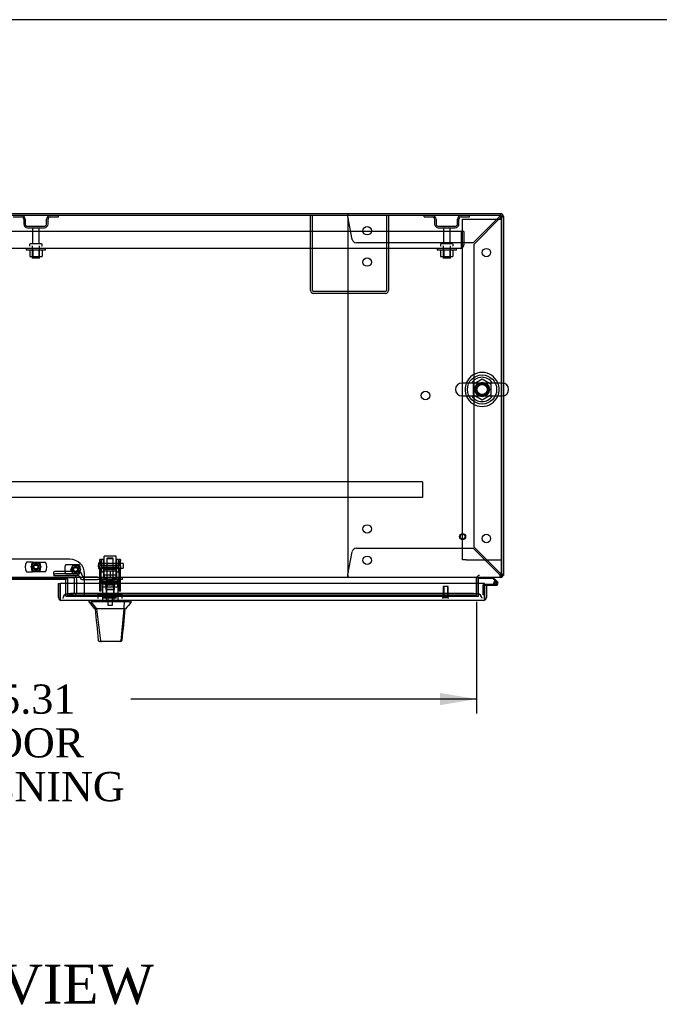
# Model space of a CAD drawing. Header units: inches. Extents: x 1 to 359, y -2 to 239.
# Tile 13 of 24: x 98 to 131, y 188 to 239. Entities that reach past the tile are written whole.
import ezdxf
from ezdxf.enums import TextEntityAlignment as Align
from ezdxf.lldxf.tags import DXFTag

# ---------------------------------------------------------------- set-up
doc = ezdxf.new("R2010")
doc.units = ezdxf.units.IN
doc.header["$MEASUREMENT"] = 0
for name, color, linetype in [('COM43132', 7, 'Continuous'), ('COM50669', 7, 'Continuous'), ('COM50677-2', 7, 'Continuous'), ('COM54746-56', 7, 'Continuous'), ('COM54926-2', 7, 'Continuous'), ('COM55738-22', 7, 'Continuous'), ('COM70098', 7, 'Continuous'), ('COM70110-5', 7, 'Continuous'), ('COM70217', 7, 'Continuous'), ('COM70220', 7, 'Continuous'), ('COM70739-1', 7, 'Continuous'), ('COM70838', 7, 'Continuous'), ('COM70839-2', 7, 'Continuous'), ('COM71188-3', 7, 'Continuous'), ('COM71190-5', 7, 'Continuous'), ('COM71196-1', 7, 'Continuous'), ('Default', 7, 'Continuous'), ('GSK86006', 7, 'Continuous'), ('HAN13068', 7, 'Continuous'), ('HAN13068_NUT', 7, 'Continuous'), ('HAN13068_SCREW', 7, 'Continuous'), ('HAN_NUT', 7, 'Continuous'), ('NTS166105', 7, 'Continuous'), ('NTS18024', 7, 'Continuous'), ('NTS18147', 7, 'Continuous'), ('NTS86070', 7, 'Continuous'), ('ROL87452', 7, 'Continuous'), ('RVT17786', 7, 'Continuous'), ('RVT19000', 7, 'Continuous'), ('SCC180005', 7, 'Continuous'), ('SCS86414', 7, 'Continuous'), ('SPC87322', 7, 'Continuous'), ('STD26089', 7, 'Continuous'), ('STD26122', 7, 'Continuous'), ('STD26258', 7, 'Continuous'), ('WAF25059', 7, 'Continuous'), ('WAF25376', 7, 'Continuous'), ('WAF25377', 7, 'Continuous'), ('WAM254785', 7, 'Continuous'), ('WAM30038', 7, 'Continuous')]:
    doc.layers.add(name, color=color, linetype=linetype)
doc.styles.add('SEACAD_Times_New_Roman', font='times.ttf')
tags = doc.linetypes.add('HIDDEN2', pattern=[0.1875, 0.125, -0.0625]).pattern_tags.tags
tags[6:7] = [DXFTag(74, 4), DXFTag(75, 0), DXFTag(340, '0'), DXFTag(46, 0.0), DXFTag(50, 0.0), DXFTag(44, 0.0), DXFTag(45, 0.0)]
tags[4:5] = [DXFTag(74, 4), DXFTag(75, 0), DXFTag(340, '0'), DXFTag(46, 0.0), DXFTag(50, 0.0), DXFTag(44, 0.0), DXFTag(45, 0.0)]
doc.dimstyles.new('HAMMOND_(STH_-_300x200)', dxfattribs={"dimtxt": 1.5, "dimasz": 1.875, "dimexe": 0.75, "dimexo": 0.75, "dimgap": 0.375, "dimtad": 0, "dimtih": 1, "dimtoh": 1, "dimzin": 0, "dimdsep": 46, "dimtxsty": 'SEACAD_Times_New_Roman', "dimblk1": '_SE_FILLED', "dimblk2": '_SE_FILLED', "dimsah": 1, "dimcen": 0.75, "dimadec": 0, "dimazin": 0, "dimtfac": 0.8, "dimtofl": 0, "dimtmove": 0, "dimatfit": 3, "dimfxl": 1, "dimtolj": 1, "dimtzin": 0, "dimarcsym": 0})

# ---------------------------------------------------------------- blocks, each defined once
blk = doc.blocks.new('SE')
at = {"layer": 'COM43132', "color": 7, "linetype": 'HIDDEN2'}
for p, q in [((121.048, 227.997), (77.298, 227.997)), ((121.048, 227.307), (121.048, 227.997)), ((121.173, 227.997), (121.048, 227.997)), ((121.048, 227.997), (121.048, 227.307)), ((121.173, 227.997), (121.173, 227.307)), ((121.048, 227.307), (121.048, 227.307)), ((121.048, 227.307), (121.048, 227.158)), ((121.048, 227.225), (121.048, 227.307)), ((121.048, 227.225), (121.097, 227.158)), ((120.988, 227.122), (77.358, 227.122)), ((120.988, 227.122), (120.988, 227.122)), ((120.988, 227.122), (120.988, 227.122))]:
    blk.add_line(p, q, dxfattribs=at)
for start, end in [(306.194, 0), (270.1208, 306.194), (270, 270.0589)]:
    blk.add_arc((120.988, 227.307), 0.185, start, end, dxfattribs=at)
blk.add_open_spline([(121.048, 227.158), (121.038, 227.146), (121.028, 227.137), (121.013, 227.128), (121.008, 227.126), (120.998, 227.123), (120.993, 227.122), (120.988, 227.122)], degree=3, knots=[0, 0, 0, 0, 0.5, 0.5, 0.75, 0.75, 1, 1, 1, 1], dxfattribs=at)
at = {"layer": 'COM50669', "color": 7, "linetype": 'HIDDEN2'}
for p, q in [((113.298, 224.952), (113.298, 228.809)), ((113.393, 224.952), (113.393, 228.809)), ((117.203, 228.809), (117.203, 224.952)), ((117.298, 228.809), (117.298, 224.952)), ((117.155, 224.904), (113.441, 224.904)), ((117.155, 224.809), (113.441, 224.809))]:
    blk.add_line(p, q, dxfattribs=at)
for centre, radius, start, end in [((113.441, 224.952), 0.143, 180, 270), ((113.441, 224.952), 0.048, 180, 270), ((117.155, 224.952), 0.143, 270, 0), ((117.155, 224.952), 0.048, 270, 0)]:
    blk.add_arc(centre, radius, start, end, dxfattribs=at)
at = {"layer": 'COM50677-2', "color": 7, "linetype": 'HIDDEN2'}
for p, q in [((121.111, 228.621), (121.296, 228.621)), ((121.111, 211.121), (121.111, 228.621)), ((121.296, 228.621), (122.926, 228.621)), ((122.926, 228.621), (123.111, 228.621)), ((121.296, 211.121), (121.111, 211.121)), ((121.296, 211.121), (122.926, 211.121)), ((122.926, 211.121), (123.111, 211.121))]:
    blk.add_line(p, q, dxfattribs=at)
blk.add_circle((122.111, 219.871), 0.375, dxfattribs=at)
at = {"layer": 'COM54746-56', "color": 7, "linetype": 'HIDDEN2'}
for p, q in [((121.964, 210.215), (121.964, 210.216)), ((122.852, 209.959), (122.781, 210.03)), ((122.803, 209.98), (122.828, 209.98)), ((122.174, 209.313), (122.174, 209.838)), ((122.199, 209.863), (122.236, 209.863)), ((122.699, 209.918), (122.761, 209.918)), ((122.753, 209.905), (122.753, 209.93)), ((122.828, 209.855), (122.803, 209.855)), ((122.878, 209.93), (122.878, 209.905)), ((122.236, 209.313), (122.174, 209.313))]:
    blk.add_line(p, q, dxfattribs=at)
at = {"layer": 'COM54746-56', "color": 7, "linetype": 'Continuous'}
for p, q in [((121.964, 210.154), (121.964, 210.215)), ((122.657, 210.154), (121.964, 210.154)), ((122.781, 210.03), (122.657, 210.154)), ((122.683, 210.216), (122.895, 210.004)), ((122.236, 209.863), (122.816, 209.863)), ((122.816, 209.801), (122.331, 209.801)), ((122.761, 209.913), (122.699, 209.907)), ((122.236, 209.313), (122.236, 209.313))]:
    blk.add_line(p, q, dxfattribs=at)
blk.add_circle((122.816, 209.918), 0.05, dxfattribs=at)
for radius, start, end in [(0.117, 270, 185.2159), (0.117, 47.608, 107.0274), (0.117, 185.2159, 208.0398), (0.055, 270, 185.2159), (0.055, 185.2159, 270)]:
    blk.add_arc((122.816, 209.918), radius, start, end, dxfattribs=at)
at = {"layer": 'COM54746-56', "color": 7, "linetype": 'HIDDEN2'}
for centre, radius, start, end in [((122.803, 209.93), 0.05, 90, 180), ((122.828, 209.93), 0.05, 0, 90), ((122.199, 209.838), 0.025, 90, 180), ((122.816, 209.918), 0.117, 208.0398, 270), ((122.803, 209.905), 0.05, 180, 270), ((122.828, 209.905), 0.05, 270, 0)]:
    blk.add_arc(centre, radius, start, end, dxfattribs=at)
at = {"layer": 'COM54926-2', "color": 7, "linetype": 'HIDDEN2'}
for p, q in [((115.206, 228.874), (115.206, 228.904)), ((115.206, 228.799), (115.206, 228.874)), ((115.437, 227.583), (115.216, 228.761)), ((123.005, 228.761), (121.648, 227.404)), ((121.706, 227.346), (123.063, 228.703)), ((123.063, 228.904), (123.063, 228.874)), ((123.063, 228.799), (123.063, 228.874)), ((123.065, 228.809), (123.063, 228.809)), ((123.063, 228.809), (123.063, 228.809)), ((123.101, 228.761), (123.176, 228.761)), ((123.176, 228.761), (123.206, 228.761)), ((115.206, 228.589), (115.206, 210.531)), ((121.648, 227.404), (115.653, 227.404)), ((121.706, 211.773), (121.706, 227.346)), ((115.216, 210.359), (115.437, 211.536)), ((115.653, 211.716), (121.648, 211.716)), ((121.648, 211.716), (123.005, 210.359)), ((123.063, 210.416), (121.706, 211.773)), ((115.206, 210.321), (115.206, 210.246)), ((115.206, 210.216), (115.206, 210.246)), ((123.063, 210.321), (123.063, 210.246)), ((123.065, 210.311), (123.063, 210.311)), ((123.063, 210.311), (123.063, 210.311)), ((123.063, 210.246), (123.063, 210.216)), ((123.101, 210.359), (123.111, 210.359))]:
    blk.add_line(p, q, dxfattribs=at)
for centre in [(116.206, 228.029), (122.331, 226.904), (116.206, 226.419), (119.206, 219.56), (116.206, 212.701), (122.331, 212.216), (116.206, 211.091)]:
    blk.add_circle(centre, 0.218, dxfattribs=at)
for centre, radius, start, end in [((112.619, 228.571), 2.604, 4.1751, 6.6801), ((123.64, 228.51), 0.683, 147.7709, 158.4452), ((123.213, 228.509), 0.327, 117.4541, 129.5439), ((122.81, 228.912), 0.327, 320.4561, 332.5458), ((122.812, 229.339), 0.683, 291.5548, 302.2291), ((115.426, 228.589), 0.22, 153.0655, 180), ((115.653, 227.624), 0.22, 190.6113, 270), ((115.653, 211.496), 0.22, 90, 169.3887), ((115.426, 210.531), 0.22, 180, 206.9345), ((112.619, 210.548), 2.604, 353.3199, 355.8249), ((114.898, 210.428), 0.326, 340.716, 347.6742), ((123.64, 210.61), 0.683, 201.5548, 212.2291), ((123.213, 210.611), 0.327, 230.4561, 242.5459), ((122.81, 210.208), 0.327, 27.4542, 39.5439), ((122.812, 209.781), 0.683, 57.7709, 68.4452)]:
    blk.add_arc(centre, radius, start, end, dxfattribs=at)
blk.add_ellipse((123.063, 228.761), major_axis=(-0.048, 0), ratio=0.99836, start_param=3.141593, end_param=4.712389, dxfattribs=at)
at = {"layer": 'COM55738-22', "color": 7, "linetype": 'HIDDEN2'}
for p, q in [((98.01, 228.737), (98.432, 228.737)), ((99.913, 228.737), (100.335, 228.737)), ((100.335, 228.737), (100.335, 228.809)), ((119.135, 228.737), (119.135, 228.809)), ((119.135, 228.737), (119.557, 228.737)), ((121.038, 228.737), (121.46, 228.737)), ((121.46, 228.737), (121.46, 228.809)), ((98.547, 228.621), (98.547, 228.371)), ((98.619, 228.621), (98.619, 228.371)), ((98.735, 228.256), (99.61, 228.256)), ((99.725, 228.371), (99.725, 228.621)), ((99.797, 228.371), (99.797, 228.621)), ((119.673, 228.621), (119.673, 228.371)), ((119.745, 228.621), (119.745, 228.371)), ((119.86, 228.256), (120.735, 228.256)), ((120.851, 228.371), (120.851, 228.621)), ((120.923, 228.371), (120.923, 228.621)), ((98.735, 228.184), (99.61, 228.184)), ((119.86, 228.184), (120.735, 228.184))]:
    blk.add_line(p, q, dxfattribs=at)
for centre, radius, start, end in [((98.432, 228.621), 0.188, 0, 90), ((98.432, 228.621), 0.116, 0, 90), ((99.913, 228.621), 0.188, 90, 180), ((99.913, 228.621), 0.116, 90, 180), ((119.557, 228.621), 0.188, 0, 90), ((119.557, 228.621), 0.116, 0, 90), ((121.038, 228.621), 0.188, 90, 180), ((121.038, 228.621), 0.116, 90, 180), ((98.735, 228.371), 0.187, 180, 270), ((98.735, 228.371), 0.116, 180, 270), ((99.61, 228.371), 0.116, 270, 0), ((99.61, 228.371), 0.188, 270, 0), ((119.86, 228.371), 0.188, 180, 270), ((119.86, 228.371), 0.116, 180, 270), ((120.735, 228.371), 0.116, 270, 0), ((120.735, 228.371), 0.188, 270, 0)]:
    blk.add_arc(centre, radius, start, end, dxfattribs=at)
at = {"layer": 'COM70098', "color": 7, "linetype": 'HIDDEN2'}
for p, q in [((100.925, 211.148), (97.425, 211.148)), ((101.675, 209.249), (101.675, 210.398)), ((100.712, 209.249), (100.712, 209.906)), ((100.712, 209.249), (101.675, 209.249))]:
    blk.add_line(p, q, dxfattribs=at)
at = {"layer": 'COM70098', "color": 7, "linetype": 'Continuous'}
for p, q in [((100.652, 210.106), (97.698, 210.106)), ((100.712, 209.906), (100.712, 210.046))]:
    blk.add_line(p, q, dxfattribs=at)
at = {"layer": 'COM70098', "color": 7, "linetype": 'HIDDEN2'}
for centre in [(99.175, 210.749), (101.212, 210.624)]:
    blk.add_circle(centre, 0.156, dxfattribs=at)
blk.add_arc((100.925, 210.398), 0.75, 0, 90, dxfattribs=at)
at = {"layer": 'COM70098', "color": 7, "linetype": 'Continuous'}
blk.add_arc((100.652, 210.046), 0.06, 0, 90, dxfattribs=at)
at = {"layer": 'COM70110-5', "color": 7, "linetype": 'Continuous'}
for p, q in [((123.111, 228.809), (75.238, 228.809)), ((123.111, 220.202), (123.111, 228.809)), ((123.111, 210.359), (123.111, 219.54)), ((123.111, 210.216), (75.238, 210.216)), ((97.558, 210.147), (100.792, 210.147)), ((100.792, 210.147), (100.792, 209.906)), ((121.831, 210.168), (121.831, 210.216)), ((121.831, 210.168), (121.831, 209.906)), ((123.111, 210.216), (123.111, 210.359))]:
    blk.add_line(p, q, dxfattribs=at)
at = {"layer": 'COM70110-5', "color": 7, "linetype": 'HIDDEN2'}
for p, q in [((123.111, 219.54), (123.111, 220.202)), ((100.792, 209.906), (100.792, 209.39)), ((121.831, 209.906), (121.831, 209.39)), ((100.792, 209.39), (100.792, 209.342)), ((100.792, 209.247), (100.792, 209.342)), ((100.792, 209.342), (100.792, 209.342)), ((100.792, 209.249), (100.792, 209.247)), ((100.792, 209.247), (100.792, 209.247)), ((100.792, 209.247), (121.831, 209.247)), ((121.581, 209.383), (101.042, 209.383)), ((121.581, 209.289), (101.042, 209.289)), ((121.831, 209.342), (121.831, 209.39)), ((121.831, 209.342), (121.831, 209.342)), ((121.831, 209.342), (121.831, 209.247)), ((121.831, 209.247), (121.831, 209.249)), ((121.831, 209.247), (121.831, 209.247))]:
    blk.add_line(p, q, dxfattribs=at)
for start, end in [(0, 264.2612), (273.3944, 0)]:
    blk.add_arc((122.111, 219.871), 0.344, start, end, dxfattribs=at)
for centre, major_axis, start_param, end_param in [((101.042, 209.339), (-0.25, 0), 4.712389, 6.21308), ((101.042, 209.246), (0.25, 0), 1.570796, 3.071487), ((121.581, 209.339), (0.25, 0), 0.070105, 1.570796), ((121.581, 209.246), (0.25, 0), 0.070105, 1.570796)]:
    blk.add_ellipse(centre, major_axis=major_axis, ratio=0.173648, start_param=start_param, end_param=end_param, dxfattribs=at)
at = {"layer": 'COM70217', "color": 7, "linetype": 'HIDDEN2'}
for p, q in [((119.05, 215.124), (79.3, 215.124)), ((119.05, 215.124), (119.05, 215.081)), ((119.05, 215.081), (119.05, 214.354)), ((119.05, 214.311), (79.3, 214.311)), ((119.05, 214.354), (119.05, 214.311))]:
    blk.add_line(p, q, dxfattribs=at)
at = {"layer": 'COM70220', "color": 7, "linetype": 'HIDDEN2'}
for p, q in [((101.051, 209.376), (100.801, 209.376)), ((121.61, 209.376), (101.051, 209.376)), ((121.86, 209.376), (121.61, 209.376))]:
    blk.add_line(p, q, dxfattribs=at)
for centre, start, end in [((100.801, 209.126), 90, 180), ((121.86, 209.126), 0, 90)]:
    blk.add_arc(centre, 0.25, start, end, dxfattribs=at)
at = {"layer": 'COM70739-1', "color": 7, "linetype": 'HIDDEN2'}
for p, q in [((101.094, 210.186), (97.256, 210.186)), ((101.154, 209.434), (101.154, 210.126)), ((101.279, 209.434), (101.279, 210.126)), ((100.712, 209.374), (101.094, 209.374))]:
    blk.add_line(p, q, dxfattribs=at)
for centre, radius, start, end in [((101.094, 210.126), 0.185, 0, 90), ((101.094, 210.126), 0.06, 0, 90), ((101.094, 209.434), 0.06, 270, 0), ((101.094, 209.434), 0.185, 270, 0)]:
    blk.add_arc(centre, radius, start, end, dxfattribs=at)
at = {"layer": 'COM70838', "color": 7, "linetype": 'HIDDEN2'}
for p, q in [((100.103, 210.375), (100.103, 210.502)), ((101.348, 210.52), (100.228, 210.52)), ((100.103, 210.375), (100.103, 210.293)), ((101.348, 210.293), (100.103, 210.293)), ((101.348, 210.393), (100.228, 210.393)), ((101.348, 210.291), (101.348, 210.393)), ((101.473, 210.166), (101.473, 210.168)), ((101.533, 210.108), (101.63, 210.108)), ((101.541, 210.35), (101.541, 210.327)), ((101.63, 210.108), (101.63, 210.236)), ((101.63, 210.108), (102.344, 210.108)), ((102.344, 210.233), (101.658, 210.233)), ((102.344, 210.233), (102.432, 210.233)), ((102.432, 210.108), (102.344, 210.108)), ((102.432, 210.233), (102.97, 210.233)), ((103.488, 210.108), (102.432, 210.108)), ((103.005, 210.233), (103.488, 210.233)), ((103.488, 210.233), (103.613, 210.233)), ((103.613, 210.108), (103.488, 210.108)), ((103.613, 210.233), (103.613, 210.108))]:
    blk.add_line(p, q, dxfattribs=at)
for centre, radius, start, end in [((101.348, 210.327), 0.193, 0, 90), ((101.348, 210.166), 0.125, 0, 90), ((101.533, 210.168), 0.06, 180, 270), ((101.658, 210.35), 0.117, 180, 256.4554), ((101.658, 210.35), 0.117, 256.4554, 270)]:
    blk.add_arc(centre, radius, start, end, dxfattribs=at)
for centre, major_axis, start_param, end_param in [((100.228, 210.502), (-0.125, 0), 4.712389, 6.283185), ((100.228, 210.375), (0.125, 0), 1.570796, 3.141593)]:
    blk.add_ellipse(centre, major_axis=major_axis, ratio=0.145455, start_param=start_param, end_param=end_param, dxfattribs=at)
at = {"layer": 'COM70839-2', "color": 7, "linetype": 'HIDDEN2'}
for p, q in [((102.457, 211.062), (102.457, 211.14)), ((102.527, 211.14), (102.457, 211.14)), ((102.457, 211.062), (102.457, 210.803)), ((102.527, 211.14), (102.527, 211.062)), ((102.527, 210.803), (102.527, 211.062)), ((103.449, 211.062), (103.449, 211.14)), ((103.519, 211.14), (103.449, 211.14)), ((103.449, 211.062), (103.449, 210.803)), ((103.519, 211.14), (103.519, 211.062)), ((103.519, 210.803), (103.519, 211.062)), ((102.457, 210.639), (102.457, 210.803)), ((102.457, 209.509), (102.457, 210.639)), ((103.449, 210.82), (102.527, 210.82)), ((102.527, 210.803), (102.527, 210.639)), ((102.527, 210.755), (103.449, 210.755)), ((102.527, 209.509), (102.527, 210.639)), ((103.449, 210.639), (103.449, 210.803)), ((103.449, 209.509), (103.449, 210.639)), ((103.519, 210.803), (103.519, 210.639)), ((103.519, 209.509), (103.519, 210.639)), ((102.457, 209.5), (102.457, 209.509)), ((102.527, 209.5), (102.457, 209.5)), ((103.449, 209.961), (102.527, 209.961)), ((102.527, 209.509), (102.527, 209.5)), ((103.449, 209.5), (103.449, 209.509)), ((103.519, 209.5), (103.449, 209.5)), ((103.519, 209.509), (103.519, 209.5))]:
    blk.add_line(p, q, dxfattribs=at)
at = {"layer": 'COM71188-3', "color": 7, "linetype": 'Continuous'}
for p, q in [((123.063, 228.904), (75.286, 228.904)), ((123.206, 228.761), (123.206, 220.197)), ((123.206, 219.545), (123.206, 210.311)), ((121.926, 209.906), (121.926, 210.168)), ((123.206, 210.311), (123.111, 210.311))]:
    blk.add_line(p, q, dxfattribs=at)
at = {"layer": 'COM71188-3', "color": 7, "linetype": 'HIDDEN2'}
for p, q in [((123.111, 228.761), (123.111, 210.311)), ((123.206, 220.197), (123.206, 219.545)), ((121.831, 209.249), (121.831, 210.168)), ((123.111, 210.311), (123.111, 210.311)), ((121.926, 209.249), (121.926, 209.906)), ((121.831, 209.249), (121.926, 209.249))]:
    blk.add_line(p, q, dxfattribs=at)
at = {"layer": 'COM71188-3', "color": 7, "linetype": 'Continuous'}
for centre, radius, start, end in [((123.063, 228.761), 0.143, 0, 90), ((121.974, 210.168), 0.143, 160.3871, 175.2073), ((121.974, 210.168), 0.048, 90, 180), ((123.063, 210.359), 0.143, 289.8258, 340.3871)]:
    blk.add_arc(centre, radius, start, end, dxfattribs=at)
at = {"layer": 'COM71188-3', "color": 7, "linetype": 'HIDDEN2'}
for centre, radius, start, end in [((123.063, 228.761), 0.048, 0, 90), ((121.974, 210.168), 0.143, 175.2073, 180), ((121.974, 210.168), 0.143, 90, 160.3871), ((123.063, 210.359), 0.048, 270, 0), ((123.063, 210.359), 0.143, 270, 289.8258)]:
    blk.add_arc(centre, radius, start, end, dxfattribs=at)
at = {"layer": 'COM71190-5', "color": 7, "linetype": 'HIDDEN2'}
for p, q in [((97.558, 210.141), (100.792, 210.141)), ((101.675, 209.249), (121.831, 209.249))]:
    blk.add_line(p, q, dxfattribs=at)
at = {"layer": 'COM71196-1', "color": 7, "linetype": 'Continuous'}
for p, q in [((100.331, 209.906), (100.426, 209.906)), ((100.331, 209.174), (100.331, 209.906)), ((122.236, 209.906), (100.426, 209.906)), ((100.426, 209.174), (100.426, 209.906)), ((100.426, 209.906), (100.426, 209.174)), ((122.236, 209.174), (122.236, 209.906)), ((122.331, 209.801), (122.236, 209.801)), ((122.236, 209.801), (122.236, 209.174)), ((122.331, 209.801), (122.331, 209.174)), ((100.426, 209.111), (100.387, 209.06)), ((100.426, 209.174), (100.426, 209.174)), ((100.426, 209.174), (100.426, 209.111)), ((100.426, 209.174), (100.426, 209.06)), ((100.473, 209.031), (100.473, 209.031)), ((100.473, 209.031), (100.473, 209.031)), ((100.474, 209.031), (100.473, 209.031)), ((122.188, 209.031), (100.474, 209.031)), ((122.188, 209.031), (122.188, 209.031)), ((122.188, 209.031), (122.188, 209.031)), ((122.236, 209.174), (122.236, 209.174)), ((122.236, 209.111), (122.236, 209.174)), ((122.236, 209.174), (122.236, 209.06)), ((122.236, 209.111), (122.275, 209.06))]:
    blk.add_line(p, q, dxfattribs=at)
for centre, start, end in [((100.474, 209.174), 180, 232.4964), ((100.474, 209.174), 232.4964, 269.8439), ((100.474, 209.174), 269.9238, 270), ((122.188, 209.174), 270.1561, 307.5036), ((122.188, 209.174), 270, 270.0762), ((122.188, 209.174), 307.5036, 0)]:
    blk.add_arc(centre, 0.143, start, end, dxfattribs=at)
for points in [[(100.426, 209.06), (100.434, 209.051), (100.442, 209.043), (100.454, 209.036), (100.458, 209.034), (100.465, 209.032), (100.469, 209.031), (100.473, 209.031)], [(122.236, 209.06), (122.228, 209.051), (122.22, 209.043), (122.208, 209.036), (122.204, 209.034), (122.196, 209.032), (122.192, 209.031), (122.188, 209.031)]]:
    blk.add_open_spline(points, degree=3, knots=[0, 0, 0, 0, 0.5, 0.5, 0.75, 0.75, 1, 1, 1, 1], dxfattribs=at)
at = {"layer": 'GSK86006', "color": 7, "linetype": 'HIDDEN2'}
for centre in [(99.175, 210.749), (101.212, 210.624)]:
    blk.add_circle(centre, 0.125, dxfattribs=at)
at = {"layer": 'HAN13068', "color": 7, "linetype": 'HIDDEN2'}
for p, q in [((102.858, 211.223), (102.828, 211.193)), ((102.828, 211.193), (103.148, 211.193)), ((102.828, 211.193), (102.828, 210.233)), ((102.858, 211.223), (103.118, 211.223)), ((103.148, 211.193), (103.118, 211.223)), ((103.148, 210.233), (103.148, 211.193)), ((102.592, 209.733), (102.788, 209.733)), ((102.592, 209.733), (102.592, 209.031)), ((102.788, 209.733), (103.187, 209.733)), ((102.788, 209.733), (102.788, 209.031)), ((102.828, 209.858), (102.828, 209.733)), ((102.828, 209.858), (102.988, 209.858)), ((102.988, 209.858), (103.148, 209.858)), ((103.148, 209.858), (103.148, 209.733)), ((103.187, 209.733), (103.383, 209.733)), ((103.187, 209.733), (103.187, 209.031)), ((103.383, 209.733), (103.383, 209.031))]:
    blk.add_line(p, q, dxfattribs=at)
at = {"layer": 'HAN13068', "color": 7, "linetype": 'Continuous'}
for p, q in [((101.898, 209.031), (101.898, 208.948)), ((104.078, 208.948), (104.078, 209.031)), ((101.898, 208.951), (101.973, 208.951)), ((101.997, 208.951), (102.28, 208.596)), ((102.089, 208.951), (102.011, 208.951)), ((103.706, 208.951), (102.089, 208.951)), ((102.198, 208.596), (102.212, 208.596)), ((102.28, 208.596), (102.212, 208.596)), ((102.326, 208.596), (102.28, 208.596)), ((102.28, 208.596), (102.496, 206.958)), ((102.418, 208.596), (102.326, 208.596)), ((103.695, 208.596), (102.418, 208.596)), ((103.695, 208.596), (103.531, 206.96)), ((103.724, 208.596), (103.695, 208.596)), ((103.886, 208.951), (103.706, 208.951)), ((103.74, 208.596), (103.724, 208.596)), ((103.75, 208.596), (103.74, 208.596)), ((103.75, 208.596), (103.777, 208.596)), ((103.964, 208.951), (103.886, 208.951)), ((103.964, 208.951), (104.077, 208.951)), ((102.382, 206.971), (102.382, 206.97)), ((103.593, 206.97), (103.593, 206.972)), ((102.542, 206.916), (102.442, 206.916)), ((103.479, 206.916), (102.542, 206.916)), ((103.533, 206.916), (103.479, 206.916))]:
    blk.add_line(p, q, dxfattribs=at)
for centre, radius, start, end in [((98.106, 205.319), 5.251, 38.6173, 43.7666), ((41.733, 214.64), 62.32, 353.47841, 354.43409), ((116.193, 198.407), 16.062, 138.9673, 140.6254), ((102.442, 206.976), 0.06, 185.9929, 270.0075), ((103.476, 206.971), 0.0554, 272.131, 348.8293), ((103.533, 206.976), 0.06, 269.9911, 354.4242)]:
    blk.add_arc(centre, radius, start, end, dxfattribs=at)
for points in [[(102.212, 208.596), (102.269, 208.054), (102.325, 207.513), (102.382, 206.971)], [(103.75, 208.596), (103.698, 208.055), (103.645, 207.513), (103.593, 206.972)], [(103.706, 208.951), (103.702, 208.833), (103.699, 208.714), (103.695, 208.596)]]:
    blk.add_open_spline(points, degree=3, dxfattribs=at)
blk.add_open_spline([(102.496, 206.958), (102.499, 206.946), (102.505, 206.935), (102.521, 206.92), (102.531, 206.916), (102.542, 206.916)], degree=3, knots=[0, 0, 0, 0, 0.5, 0.5, 1, 1, 1, 1], dxfattribs=at)
at = {"layer": 'HAN13068_NUT', "color": 7, "linetype": 'HIDDEN2'}
for p, q in [((102.655, 210.608), (102.655, 210.558)), ((102.655, 210.558), (102.821, 210.558)), ((102.655, 210.558), (102.655, 210.233)), ((102.685, 210.638), (103.29, 210.638)), ((102.821, 210.558), (102.988, 210.558)), ((102.988, 210.558), (103.154, 210.558)), ((102.988, 210.558), (102.988, 210.233)), ((103.154, 210.558), (103.32, 210.558)), ((103.32, 210.558), (103.32, 210.608)), ((103.32, 210.558), (103.32, 210.233))]:
    blk.add_line(p, q, dxfattribs=at)
for centre, start, end in [((102.685, 210.608), 90, 180), ((103.29, 210.608), 0, 90)]:
    blk.add_arc(centre, 0.03, start, end, dxfattribs=at)
at = {"layer": 'HAN13068_SCREW', "color": 7, "linetype": 'HIDDEN2'}
for p, q in [((102.725, 209.226), (103.25, 209.226)), ((102.725, 209.226), (102.725, 209.156)), ((102.725, 209.156), (103.25, 209.156)), ((102.877, 209.363), (102.765, 209.363)), ((102.765, 209.363), (102.765, 209.226)), ((102.872, 209.156), (102.872, 208.781)), ((103.099, 209.363), (102.877, 209.363)), ((102.877, 209.363), (102.877, 209.226)), ((103.21, 209.363), (103.099, 209.363)), ((103.099, 209.363), (103.099, 209.226)), ((103.104, 208.781), (103.104, 209.156)), ((103.21, 209.363), (103.21, 209.226)), ((103.25, 209.156), (103.25, 209.226)), ((102.872, 208.781), (103.104, 208.781))]:
    blk.add_line(p, q, dxfattribs=at)
at = {"layer": 'HAN_NUT', "color": 7, "linetype": 'HIDDEN2'}
for p, q in [((102.682, 209.341), (102.376, 209.341)), ((102.376, 209.126), (102.376, 209.341)), ((103.294, 209.341), (102.682, 209.341)), ((102.682, 209.126), (102.682, 209.341)), ((103.6, 209.341), (103.294, 209.341)), ((103.294, 209.126), (103.294, 209.341)), ((103.6, 209.126), (103.6, 209.341))]:
    blk.add_line(p, q, dxfattribs=at)
at = {"layer": 'NTS166105', "color": 7, "linetype": 'HIDDEN2'}
for p, q in [((98.857, 227.026), (98.857, 226.706)), ((98.857, 226.706), (99.019, 226.706)), ((99.019, 227.026), (99.019, 226.706)), ((99.019, 226.706), (99.328, 226.706)), ((99.328, 227.026), (99.328, 226.706)), ((99.328, 226.706), (99.489, 226.706)), ((99.489, 227.026), (99.489, 226.706)), ((119.982, 227.026), (119.982, 226.706)), ((119.982, 226.706), (120.144, 226.706)), ((120.144, 227.026), (120.144, 226.706)), ((120.144, 226.706), (120.453, 226.706)), ((120.453, 227.026), (120.453, 226.706)), ((120.453, 226.706), (120.614, 226.706)), ((120.614, 227.026), (120.614, 226.706))]:
    blk.add_line(p, q, dxfattribs=at)
at = {"layer": 'NTS18024', "color": 7, "linetype": 'HIDDEN2'}
for p, q in [((122.111, 220.406), (121.646, 220.134)), ((121.646, 220.134), (121.646, 219.608)), ((122.576, 220.134), (122.111, 220.406)), ((122.576, 219.608), (122.576, 220.134)), ((121.646, 219.608), (122.116, 219.334)), ((122.116, 219.334), (122.576, 219.608))]:
    blk.add_line(p, q, dxfattribs=at)
blk.add_circle((122.111, 219.871), 0.263, dxfattribs=at)
at = {"layer": 'NTS18147', "color": 7, "linetype": 'HIDDEN2'}
for p, q in [((102.525, 210.095), (102.525, 210.157)), ((102.588, 210.157), (102.525, 210.157)), ((102.525, 210.157), (102.525, 210.157)), ((102.588, 210.157), (102.525, 210.157)), ((102.593, 210.095), (102.525, 210.095)), ((102.525, 210.095), (102.525, 210.032)), ((102.593, 210.095), (102.525, 210.095)), ((102.525, 210.032), (102.593, 210.032)), ((102.525, 210.032), (102.593, 210.032)), ((102.588, 210.095), (102.588, 210.157)), ((102.588, 210.157), (102.588, 210.157)), ((102.593, 210.032), (102.593, 210.095)), ((102.593, 210.095), (102.593, 210.095)), ((102.593, 210.032), (102.92, 210.032)), ((102.593, 210.032), (102.92, 210.032)), ((102.788, 210.157), (102.756, 210.157)), ((102.788, 210.157), (102.756, 210.157)), ((102.768, 210.032), (102.768, 209.595)), ((102.768, 210.032), (102.768, 210.032)), ((103.056, 210.095), (102.92, 210.095)), ((102.92, 210.095), (102.92, 210.032)), ((103.056, 210.095), (102.92, 210.095)), ((102.92, 210.095), (102.92, 210.095)), ((102.92, 210.032), (103.056, 210.032)), ((102.92, 210.032), (103.056, 210.032)), ((103.056, 210.032), (103.056, 210.095)), ((103.056, 210.095), (103.056, 210.095)), ((103.056, 210.032), (103.383, 210.032)), ((103.056, 210.032), (103.383, 210.032)), ((103.219, 210.157), (103.188, 210.157)), ((103.219, 210.157), (103.188, 210.157)), ((103.208, 209.595), (103.208, 210.032)), ((103.208, 210.032), (103.208, 210.032)), ((103.451, 210.095), (103.383, 210.095)), ((103.383, 210.095), (103.383, 210.032)), ((103.451, 210.095), (103.383, 210.095)), ((103.383, 210.095), (103.383, 210.095)), ((103.383, 210.032), (103.451, 210.032)), ((103.383, 210.032), (103.451, 210.032)), ((103.388, 210.095), (103.388, 210.157)), ((103.451, 210.157), (103.388, 210.157)), ((103.388, 210.157), (103.388, 210.157)), ((103.451, 210.157), (103.388, 210.157)), ((103.451, 210.095), (103.451, 210.157)), ((103.451, 210.157), (103.451, 210.157)), ((103.451, 210.032), (103.451, 210.095)), ((103.208, 209.595), (102.768, 209.595)), ((102.768, 209.595), (103.208, 209.595))]:
    blk.add_line(p, q, dxfattribs=at)
for centre, start_param, end_param in [((102.756, 209.839), 2.506883, 3.776302), ((102.756, 209.839), 2.506883, 3.776302), ((102.788, 209.839), 2.506883, 3.141593), ((102.788, 209.839), 2.506883, 3.141593), ((103.188, 209.839), 3.141593, 3.776302), ((103.188, 209.839), 3.141593, 3.776302), ((103.219, 209.839), 2.506883, 3.776302), ((103.219, 209.839), 2.506883, 3.776302)]:
    blk.add_ellipse(centre, major_axis=(0, -0.318), ratio=0.866025, start_param=start_param, end_param=end_param, dxfattribs=at)
at = {"layer": 'NTS86070', "color": 7, "linetype": 'HIDDEN2'}
for p, q in [((98.992, 210.999), (98.682, 210.999)), ((98.992, 210.999), (99.668, 210.999)), ((98.682, 210.499), (98.992, 210.499)), ((99.668, 210.499), (98.992, 210.499)), ((100.719, 210.874), (101.395, 210.874)), ((101.395, 210.374), (100.719, 210.374))]:
    blk.add_line(p, q, dxfattribs=at)
for centre in [(99.175, 210.749), (101.212, 210.624)]:
    blk.add_circle(centre, 0.101, dxfattribs=at)
for centre, start, end in [((99.115, 210.749), 150, 210), ((99.425, 210.749), 150, 210), ((98.925, 210.749), 330, 30), ((99.235, 210.749), 330, 30), ((101.152, 210.624), 150, 210), ((100.962, 210.624), 330, 30)]:
    blk.add_arc(centre, 0.5, start, end, dxfattribs=at)
at = {"layer": 'ROL87452', "color": 7, "linetype": 'HIDDEN2'}
for p, q in [((102.675, 210.311), (102.675, 211.311)), ((103.3, 211.311), (102.675, 211.311)), ((103.3, 210.311), (103.3, 211.311))]:
    blk.add_line(p, q, dxfattribs=at)
at = {"layer": 'RVT17786', "color": 7, "linetype": 'HIDDEN2'}
for p, q in [((103.667, 210.936), (102.457, 210.936)), ((102.457, 210.686), (103.667, 210.686)), ((103.667, 210.936), (103.667, 210.686))]:
    blk.add_line(p, q, dxfattribs=at)
blk.add_arc((102.69, 210.811), 0.318, 137.1291, 222.8709, dxfattribs=at)
at = {"layer": 'RVT19000', "color": 7, "linetype": 'HIDDEN2'}
for p, q in [((102.675, 210.346), (103.3, 210.346)), ((102.675, 210.311), (102.675, 210.233)), ((102.793, 210.233), (102.793, 210.108)), ((102.847, 210.108), (102.847, 210.046)), ((102.847, 209.976), (102.847, 209.896)), ((102.97, 210.233), (103.005, 210.233)), ((103.128, 210.046), (103.128, 210.108)), ((103.128, 209.896), (103.128, 209.976)), ((103.183, 210.108), (103.183, 210.233)), ((103.3, 210.233), (103.3, 210.311)), ((102.847, 209.896), (103.128, 209.896))]:
    blk.add_line(p, q, dxfattribs=at)
at = {"layer": 'SCC180005', "color": 7, "linetype": 'HIDDEN2'}
for p, q in [((98.925, 210.749), (99.05, 210.965)), ((99.05, 210.533), (98.925, 210.749)), ((99.05, 210.965), (99.299, 210.965)), ((99.299, 210.533), (99.05, 210.533)), ((99.299, 210.965), (99.424, 210.749)), ((99.424, 210.749), (99.299, 210.533)), ((100.962, 210.624), (101.087, 210.84)), ((101.087, 210.408), (100.962, 210.624)), ((101.087, 210.84), (101.336, 210.84)), ((101.336, 210.84), (101.461, 210.624)), ((101.461, 210.624), (101.336, 210.408)), ((101.336, 210.408), (101.087, 210.408))]:
    blk.add_line(p, q, dxfattribs=at)
for centre in [(99.175, 210.749), (101.212, 210.624)]:
    blk.add_circle(centre, 0.123, dxfattribs=at)
at = {"layer": 'SCS86414', "color": 7, "linetype": 'Continuous'}
for p, q in [((123.147, 220.202), (121.075, 220.202)), ((121.075, 219.54), (123.147, 219.54))]:
    blk.add_line(p, q, dxfattribs=at)
for centre, radius, start, end in [((121.075, 219.871), 0.331, 90, 270), ((122.111, 219.871), 0.625, 32.0055, 147.9945), ((123.147, 219.871), 0.331, 270, 90), ((122.111, 219.871), 0.625, 212.0055, 327.9945)]:
    blk.add_arc(centre, radius, start, end, dxfattribs=at)
for points, knots in [([(122.063, 220.209), (122.073, 220.209), (122.083, 220.209), (122.126, 220.209), (122.159, 220.209), (122.221, 220.21), (122.251, 220.21), (122.294, 220.207), (122.308, 220.206), (122.322, 220.204)], [0.30263886, 0.30263886, 0.30263886, 0.30263886, 0.3125, 0.3125, 0.34375, 0.34375, 0.375, 0.375, 0.38985363, 0.38985363, 0.38985363, 0.38985363]), ([(122.328, 219.539), (122.323, 219.538), (122.318, 219.537), (122.284, 219.533), (122.255, 219.532), (122.194, 219.532), (122.162, 219.533), (122.111, 219.533), (122.092, 219.533), (122.073, 219.533)], [0.74467138, 0.74467138, 0.74467138, 0.74467138, 0.75, 0.75, 0.78125, 0.78125, 0.8125, 0.8125, 0.83073551, 0.83073551, 0.83073551, 0.83073551])]:
    blk.add_open_spline(points, degree=3, knots=knots, dxfattribs=at)
at = {"layer": 'SPC87322', "color": 7, "linetype": 'HIDDEN2'}
for p, q in [((102.595, 210.108), (102.595, 209.733)), ((102.75, 210.233), (102.75, 210.108)), ((102.76, 210.233), (102.76, 210.108)), ((103.215, 210.233), (103.215, 210.108)), ((103.225, 210.233), (103.225, 210.108)), ((103.38, 209.733), (103.38, 210.108))]:
    blk.add_line(p, q, dxfattribs=at)
at = {"layer": 'STD26089', "color": 7, "linetype": 'HIDDEN2'}
for p, q in [((99.006, 228.124), (99.006, 227.347)), ((99.338, 227.347), (99.338, 228.124)), ((120.132, 228.124), (120.132, 227.347)), ((120.464, 227.347), (120.464, 228.124)), ((98.847, 227.317), (98.847, 227.277)), ((99.467, 227.347), (98.877, 227.347)), ((98.985, 227.247), (98.985, 226.622)), ((99.36, 226.622), (99.36, 227.247)), ((99.497, 227.277), (99.497, 227.317)), ((119.973, 227.317), (119.973, 227.277)), ((120.593, 227.347), (120.003, 227.347)), ((120.11, 227.247), (120.11, 226.622)), ((120.485, 226.622), (120.485, 227.247)), ((120.623, 227.277), (120.623, 227.317)), ((99.36, 226.622), (98.985, 226.622)), ((120.485, 226.622), (120.11, 226.622))]:
    blk.add_line(p, q, dxfattribs=at)
for centre, radius, start, end in [((99.066, 228.124), 0.06, 90, 180), ((99.278, 228.124), 0.06, 0, 90), ((120.192, 228.124), 0.06, 90, 180), ((120.404, 228.124), 0.06, 0, 90), ((98.877, 227.317), 0.03, 90, 180), ((98.877, 227.277), 0.03, 180, 270), ((99.467, 227.317), 0.03, 0, 90), ((99.467, 227.277), 0.03, 270, 0), ((120.003, 227.317), 0.03, 90, 180), ((120.003, 227.277), 0.03, 180, 270), ((120.593, 227.317), 0.03, 0, 90), ((120.593, 227.277), 0.03, 270, 0)]:
    blk.add_arc(centre, radius, start, end, dxfattribs=at)
at = {"layer": 'STD26122', "color": 7, "linetype": 'HIDDEN2'}
for p, q in [((102.838, 210.126), (102.803, 210.091)), ((102.803, 210.091), (103.173, 210.091)), ((102.803, 210.091), (102.803, 209.126)), ((103.138, 210.126), (102.838, 210.126)), ((103.173, 210.091), (103.138, 210.126)), ((103.173, 209.126), (103.173, 210.091))]:
    blk.add_line(p, q, dxfattribs=at)
at = {"layer": 'STD26258', "color": 7, "linetype": 'HIDDEN2'}
for p, q in [((120.361, 209.751), (120.111, 209.751)), ((120.111, 209.751), (120.111, 209.157)), ((120.141, 209.751), (120.141, 209.157)), ((120.33, 209.751), (120.33, 209.157)), ((120.361, 209.157), (120.361, 209.751)), ((120.392, 209.157), (120.079, 209.157)), ((120.079, 209.157), (120.079, 209.126)), ((120.392, 209.126), (120.392, 209.157))]:
    blk.add_line(p, q, dxfattribs=at)
for radius in [0.156, 0.125]:
    blk.add_circle((121.111, 212.311), radius, dxfattribs=at)
at = {"layer": 'WAF25059', "color": 7, "linetype": 'HIDDEN2'}
for p, q in [((98.673, 227.122), (98.673, 227.026)), ((99.673, 227.026), (98.673, 227.026)), ((99.673, 227.026), (99.673, 227.122)), ((119.798, 227.122), (119.798, 227.026)), ((120.798, 227.026), (119.798, 227.026)), ((120.798, 227.026), (120.798, 227.122))]:
    blk.add_line(p, q, dxfattribs=at)
at = {"layer": 'WAF25376', "color": 7, "linetype": 'HIDDEN2'}
for p, q in [((102.551, 211.126), (102.551, 210.496)), ((102.651, 211.126), (102.551, 211.126)), ((102.651, 211.126), (102.651, 210.496)), ((103.324, 211.126), (103.324, 210.496)), ((103.424, 211.126), (103.324, 211.126)), ((103.424, 211.126), (103.424, 210.496)), ((102.551, 210.496), (102.651, 210.496)), ((103.324, 210.496), (103.424, 210.496))]:
    blk.add_line(p, q, dxfattribs=at)
at = {"layer": 'WAF25377', "color": 7, "linetype": 'Continuous'}
for start, end in [(22.2452, 157.7548), (202.2452, 337.7548)]:
    blk.add_arc((122.111, 219.871), 0.875, start, end, dxfattribs=at)
at = {"layer": 'WAF25377', "color": 7, "linetype": 'HIDDEN2'}
for radius, start, end in [(0.875, 157.7548, 202.2452), (0.34, 94.3049, 0), (0.34, 0, 92.3941), (0.875, 0, 22.2452), (0.875, 337.7548, 0)]:
    blk.add_arc((122.111, 219.871), radius, start, end, dxfattribs=at)
at = {"layer": 'WAM254785', "color": 7, "linetype": 'HIDDEN2'}
for radius in [0.75, 0.312]:
    blk.add_circle((122.111, 219.871), radius, dxfattribs=at)
at = {"layer": 'WAM30038', "color": 7, "linetype": 'HIDDEN2'}
for p, q in [((102.613, 209.907), (103.363, 209.907)), ((102.613, 209.907), (102.613, 209.883)), ((103.363, 209.907), (102.613, 209.907)), ((102.613, 209.907), (102.613, 209.907)), ((102.613, 209.883), (103.363, 209.883)), ((103.363, 209.883), (102.613, 209.883)), ((102.814, 209.819), (102.759, 209.819)), ((102.814, 209.819), (102.759, 209.819)), ((102.786, 209.864), (102.814, 209.819)), ((102.786, 209.864), (102.814, 209.819)), ((102.827, 209.835), (102.802, 209.874)), ((102.827, 209.835), (102.803, 209.873)), ((102.839, 209.819), (102.81, 209.864)), ((102.839, 209.819), (102.81, 209.864)), ((102.814, 209.819), (102.827, 209.835)), ((102.814, 209.819), (102.827, 209.835)), ((102.97, 209.819), (102.839, 209.819)), ((102.97, 209.819), (102.839, 209.819)), ((102.97, 209.864), (102.97, 209.819)), ((103.005, 209.819), (103.005, 209.864)), ((103.137, 209.819), (103.005, 209.819)), ((103.137, 209.819), (103.005, 209.819)), ((103.165, 209.864), (103.137, 209.819)), ((103.165, 209.864), (103.137, 209.819)), ((103.173, 209.874), (103.149, 209.835)), ((103.173, 209.873), (103.149, 209.835)), ((103.149, 209.835), (103.161, 209.819)), ((103.149, 209.835), (103.161, 209.819)), ((103.161, 209.819), (103.19, 209.864)), ((103.161, 209.819), (103.19, 209.864)), ((103.216, 209.819), (103.161, 209.819)), ((103.216, 209.819), (103.161, 209.819)), ((103.363, 209.883), (103.363, 209.907)), ((103.363, 209.907), (103.363, 209.907))]:
    blk.add_line(p, q, dxfattribs=at)
for centre, radius, start, end in [((102.085, 209.299), 0.85, 41.7058, 43.4493), ((102.988, 209.865), 0.0181, 91.7718, 183.073), ((102.987, 209.865), 0.0182, 357.1609, 87.9942), ((103.893, 209.296), 0.854, 136.5547, 138.2901)]:
    blk.add_arc(centre, radius, start, end, dxfattribs=at)
for points, knots in [([(102.759, 209.819), (102.748, 209.832), (102.736, 209.845), (102.725, 209.858), (102.723, 209.86), (102.721, 209.862), (102.719, 209.864)], [0, 0, 0, 0, 0.858552, 0.858552, 0.858552, 1, 1, 1, 1]), ([(102.78, 209.878), (102.78, 209.877), (102.78, 209.877), (102.781, 209.873), (102.783, 209.869), (102.786, 209.864)], [0.4389304, 0.4389304, 0.4389304, 0.4389304, 0.5, 0.5, 1, 1, 1, 1]), ([(102.81, 209.864), (102.809, 209.866), (102.807, 209.868), (102.804, 209.873), (102.802, 209.875), (102.797, 209.878), (102.795, 209.88), (102.79, 209.882), (102.788, 209.883), (102.786, 209.883)], [0, 0, 0, 0, 0.25, 0.25, 0.5, 0.5, 0.75, 0.75, 1, 1, 1, 1]), ([(103.19, 209.883), (103.188, 209.883), (103.185, 209.882), (103.18, 209.88), (103.178, 209.878), (103.171, 209.873), (103.168, 209.869), (103.165, 209.864)], [0, 0, 0, 0, 0.25, 0.25, 0.5, 0.5, 1, 1, 1, 1]), ([(103.19, 209.864), (103.191, 209.866), (103.192, 209.868), (103.194, 209.873), (103.195, 209.875), (103.195, 209.877), (103.195, 209.877), (103.195, 209.878)], [0, 0, 0, 0, 0.25, 0.25, 0.5, 0.5, 0.5626015, 0.5626015, 0.5626015, 0.5626015]), ([(103.256, 209.864), (103.254, 209.862), (103.252, 209.86), (103.25, 209.858), (103.239, 209.845), (103.227, 209.832), (103.216, 209.819)], [0, 0, 0, 0, 0.141448, 0.141448, 0.141448, 1, 1, 1, 1])]:
    blk.add_open_spline(points, degree=3, knots=knots, dxfattribs=at)
blk = doc.blocks.new('DMBLK3980')
at = {"layer": 'Default', "linetype": 'Continuous'}
for points in [[(78.393, 203.65), (78.393, 204.275), (76.518, 203.962)], [(119.956, 203.65), (121.831, 203.962), (119.956, 204.275)]]:
    blk.add_hatch(color=7, dxfattribs=at).paths.add_polyline_path(points)
at = {"layer": 'Default', "color": 7, "linetype": 'Continuous'}
for p, q in [((76.518, 209.029), (76.518, 203.212)), ((121.831, 208.958), (121.831, 203.212)), ((93.269, 203.962), (76.518, 203.962)), ((121.831, 203.962), (104.059, 203.962))]:
    blk.add_line(p, q, dxfattribs=at)
at = {"layer": 'Default', "color": 7, "linetype": 'Continuous', "style": 'SEACAD_Times_New_Roman'}
for s, p in [('45.31', (96.105, 204.712)), ('DOOR ', (95.234, 202.462)), ('OPENING', (93.794, 200.212))]:
    blk.add_text(s, height=1.5, dxfattribs=at).set_placement(p, align=Align.TOP_LEFT)
blk = doc.blocks.new('_SE_FILLED')
at = {"color": 0}
blk.add_line((0, 0), (-1, 0), dxfattribs=at)
blk.add_solid([(0, 0), (-1, -0.1665), (-1, 0.1665), (0, 0)], dxfattribs=at)
blk = doc.blocks.new('BORDER')
at = {"layer": 'Default', "color": 7, "linetype": 'Continuous'}
blk.add_line((0, 27.86), (-41.86, 27.86), dxfattribs=at)

msp = doc.modelspace()

# ---------------------------------------------------------------- block references
at = {"layer": 'Default', "color": 7, "xscale": 8.55, "yscale": 8.55, "zscale": 8.55}
msp.add_blockref('BORDER', (359.223, 0.67), dxfattribs=at)
at = {"layer": 'Default'}
msp.add_blockref('SE', (0, 0), dxfattribs=at)

# ---------------------------------------------------------------- texts
at = {"layer": 'Default', "color": 7, "linetype": 'Continuous', "style": 'SEACAD_Times_New_Roman'}
msp.add_text('TOP VIEW', height=2, dxfattribs=at).set_placement((90.892, 190.312), align=Align.TOP_LEFT)

# ---------------------------------------------------------------- dimensions: what is measured, and where the dimension line sits
at = {"layer": 'Default', "color": 7, "linetype": 'Continuous'}
dim = msp.add_linear_dim(base=(76.518, 203.962), p1=(121.831, 209.708), p2=(76.518, 209.779), text='\\A1;<>\\PDOOR \\XOPENING', dimstyle='HAMMOND_(STH_-_300x200)', dxfattribs=at)
dim.commit()
dim.dimension.update_dxf_attribs({"geometry": 'DMBLK3980', "text_midpoint": (98.664, 203.962), "dimtype": 160})

doc.saveas('drawing.dxf')
